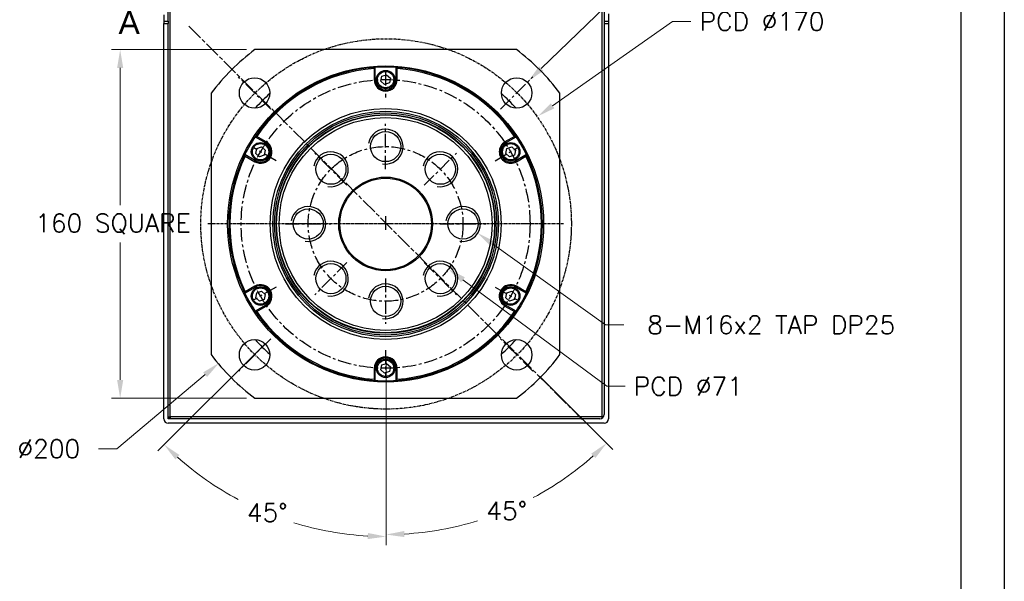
# Model space of a CAD drawing. Header units: inches. Extents: x 0 to 2382, y 0 to 1682.
# Tile 11 of 18: x 1926 to 2378, y 577 to 835. Entities that reach past the tile are written whole.
import ezdxf

# ---------------------------------------------------------------- set-up
doc = ezdxf.new("R2010")
doc.units = ezdxf.units.IN
doc.linetypes.add('CENTER', pattern=[2, 1.25, -0.25, 0.25, -0.25])
doc.linetypes.add('CHAIN', pattern=[0.3543, 0.2362, -0.0295, 0.0591, -0.0295])
doc.layers.add('ATA-CENTER', color=133, linetype='CENTER')
for name, color, linetype, lineweight in [('ATA-DIM', 8, 'Continuous', 25), ('ATA-SECTION', 3, 'CHAIN', 35), ('ATA-Thread', 3, 'Continuous', 25), ('Layer0000', 7, 'Continuous', 25)]:
    doc.layers.add(name, color=color, linetype=linetype, lineweight=lineweight)
doc.styles.get("Standard").update_dxf_attribs({"font": 'simplex.shx'})
doc.styles.add('레이블 문자 (ISO)', font='arial.ttf')
doc.dimstyles.new('ata_A1', dxfattribs={"dimtxt": 4.2, "dimasz": 4.2, "dimexe": 2, "dimexo": 2, "dimgap": 2, "dimtad": 0, "dimtih": 1, "dimtoh": 1, "dimdec": 6, "dimdsep": 46, "dimtxsty": 'Standard', "dimcen": 0, "dimclrd": 252, "dimclre": 252, "dimclrt": 4, "dimadec": 6, "dimazin": 2, "dimtfac": 1, "dimtdec": 6, "dimtofl": 0, "dimtmove": 0, "dimatfit": 3, "dimfxl": 0, "dimtolj": 1, "dimtzin": 0, "dimlwd": 0, "dimlwe": 0, "dimarcsym": 0})

# ---------------------------------------------------------------- blocks, each defined once
blk = doc.blocks.new('*D10151')
at = {"layer": 'ATA-DIM', "color": 252, "lineweight": 0}
for p, q in [((2216.61, 861.88), (2165.56, 812.55)), ((2225.03, 861.88), (2216.61, 861.88))]:
    blk.add_line(p, q, dxfattribs=at)
at = {"layer": 'ATA-DIM', "color": 252}
blk.add_solid([(2164.59, 813.56), (2166.54, 811.55), (2159.52, 806.72)], dxfattribs=at)
at = {"layer": 'Defpoints', "color": 0}
for p in [(2159.52, 806.72), (2149.46, 796.99)]:
    blk.add_point(p, dxfattribs=at)
at = {"layer": 'ATA-DIM', "color": 4, "insert": (2268.01, 861.88), "char_height": 8.4, "attachment_point": 5}
blk.add_mtext('\\A1;4-%%c14 THRU', dxfattribs=at)
blk = doc.blocks.new('*D10150')
at = {"layer": 'ATA-DIM', "color": 252, "lineweight": 0}
for p, q in [((1970.8, 638.03), (2011.35, 672.06)), ((1962.38, 638.03), (1970.8, 638.03))]:
    blk.add_line(p, q, dxfattribs=at)
at = {"layer": 'ATA-DIM', "color": 252}
blk.add_solid([(2012.25, 670.99), (2010.45, 673.13), (2017.79, 677.46)], dxfattribs=at)
at = {"layer": 'Defpoints', "color": 0}
for p in [(2094.39, 741.75), (2017.79, 677.46)]:
    blk.add_point(p, dxfattribs=at)
at = {"layer": 'ATA-DIM', "color": 4, "insert": (1900.42, 642.23), "char_height": 8.4, "attachment_point": 1}
blk.add_mtext('\\A1;O.D %%C200', dxfattribs=at)
blk = doc.blocks.new('*D10152')
at = {"layer": 'ATA-DIM', "color": 252, "lineweight": 0}
for p, q in [((2195.1, 694.93), (2143.21, 732.18)), ((2203.51, 694.93), (2195.1, 694.93))]:
    blk.add_line(p, q, dxfattribs=at)
at = {"layer": 'ATA-DIM', "color": 252}
blk.add_solid([(2144.02, 733.32), (2142.39, 731.05), (2136.38, 737.08)], dxfattribs=at)
at = {"layer": 'Defpoints', "color": 0}
for p in [(2123.39, 746.41), (2136.38, 737.08)]:
    blk.add_point(p, dxfattribs=at)
at = {"layer": 'ATA-DIM', "color": 4, "insert": (2271.1, 694.93), "char_height": 8.4, "attachment_point": 5}
blk.add_mtext('\\A1;8-M16x2 TAP DP25', dxfattribs=at)
blk = doc.blocks.new('*D10149')
at = {"layer": 'ATA-DIM', "color": 252, "lineweight": 0}
for p, q in [((2195.63, 666.76), (2129.66, 715.62)), ((2204.03, 666.76), (2195.63, 666.76))]:
    blk.add_line(p, q, dxfattribs=at)
at = {"layer": 'ATA-DIM', "color": 252}
blk.add_solid([(2130.5, 716.74), (2128.83, 714.49), (2122.91, 720.62)], dxfattribs=at)
at = {"layer": 'Defpoints', "color": 0}
for p in [(2065.86, 762.88), (2122.91, 720.62)]:
    blk.add_point(p, dxfattribs=at)
at = {"layer": 'ATA-DIM', "color": 4, "insert": (2208.03, 670.96), "char_height": 8.4, "attachment_point": 1}
blk.add_mtext('\\A1;PCD %%c71', dxfattribs=at)
blk = doc.blocks.new('*D10148')
at = {"layer": 'ATA-DIM', "color": 252, "lineweight": 0}
for p, q in [((2225.85, 834.17), (2170.79, 795.46)), ((2234.25, 834.17), (2225.85, 834.17))]:
    blk.add_line(p, q, dxfattribs=at)
at = {"layer": 'ATA-DIM', "color": 252}
blk.add_solid([(2169.99, 796.61), (2171.6, 794.32), (2163.92, 790.63)], dxfattribs=at)
at = {"layer": 'Defpoints', "color": 0}
for p in [(2163.92, 790.63), (2024.85, 692.86)]:
    blk.add_point(p, dxfattribs=at)
at = {"layer": 'ATA-DIM', "color": 4, "insert": (2238.25, 838.37), "char_height": 8.4, "attachment_point": 1}
blk.add_mtext('\\A1;PCD %%c170', dxfattribs=at)
blk = doc.blocks.new('*D10147')
at = {"layer": 'ATA-DIM', "color": 252, "lineweight": 0}
for p, q in [((2094.39, 679.75), (2094.39, 594.67)), ((2164.74, 671.39), (2198.39, 637.74))]:
    blk.add_line(p, q, dxfattribs=at)
for start, end in [(298.1635, 311.6358), (273.3642, 287.0603)]:
    blk.add_arc((2094.39, 741.75), 143.08, start, end, dxfattribs=at)
at = {"layer": 'ATA-DIM', "color": 252}
for points in [[(2190.41, 633.79), (2188.49, 635.83), (2195.56, 640.57)], [(2102.74, 600.31), (2102.82, 597.51), (2094.39, 598.67)]]:
    blk.add_solid(points, dxfattribs=at)
at = {"layer": 'Defpoints', "color": 0}
for p in [(2094.39, 741.75), (2094.39, 683.75), (2161.91, 674.22), (2131.42, 603.54)]:
    blk.add_point(p, dxfattribs=at)
at = {"layer": 'ATA-DIM', "color": 4, "insert": (2140.36, 613.76), "char_height": 8.4, "attachment_point": 1}
blk.add_mtext('\\A1;45%%d', dxfattribs=at)
blk = doc.blocks.new('*D10146')
at = {"layer": 'ATA-DIM', "color": 252, "lineweight": 0}
for p, q in [((2038.88, 686.24), (1989.73, 637.09)), ((2094.39, 679.75), (2094.39, 593.75))]:
    blk.add_line(p, q, dxfattribs=at)
for start, end in [(228.3427, 241.8735), (252.9056, 266.6573)]:
    blk.add_arc((2094.39, 741.75), 144, start, end, dxfattribs=at)
at = {"layer": 'ATA-DIM', "color": 252}
for points in [[(1999.63, 635.18), (1997.71, 633.14), (1992.56, 639.92)], [(2085.95, 596.59), (2086.03, 599.39), (2094.39, 597.75)]]:
    blk.add_solid(points, dxfattribs=at)
at = {"layer": 'Defpoints', "color": 0}
for p in [(2094.39, 741.75), (2041.71, 689.07), (2094.39, 683.75), (2022.39, 617.04)]:
    blk.add_point(p, dxfattribs=at)
at = {"layer": 'ATA-DIM', "color": 4, "insert": (2030.5, 612.91), "char_height": 8.4, "attachment_point": 1}
blk.add_mtext('\\A1;45%%d', dxfattribs=at)
blk = doc.blocks.new('*D10145')
at = {"layer": 'ATA-DIM', "color": 252, "lineweight": 0}
for p, q in [((2030.39, 821.25), (1968.39, 821.25)), ((1972.39, 812.85), (1972.39, 749.82)), ((1972.39, 669.65), (1972.39, 732.67)), ((2030.39, 661.25), (1968.39, 661.25))]:
    blk.add_line(p, q, dxfattribs=at)
at = {"layer": 'ATA-DIM', "color": 252}
for points in [[(1973.79, 812.85), (1970.99, 812.85), (1972.39, 821.25)], [(1970.99, 669.65), (1973.79, 669.65), (1972.39, 661.25)]]:
    blk.add_solid(points, dxfattribs=at)
at = {"layer": 'Defpoints', "color": 0}
for p in [(1972.39, 821.25), (2034.39, 821.25), (2034.39, 661.25)]:
    blk.add_point(p, dxfattribs=at)
at = {"layer": 'ATA-DIM', "color": 4, "insert": (1933.41, 745.82), "char_height": 8.4, "attachment_point": 1}
blk.add_mtext('\\A1;160 SQUARE', dxfattribs=at)
blk = doc.blocks.new('ata-Border-A0-002')
at = {"color": 253, "ltscale": 0.5}
blk.add_line((1189, 841), (1189, 0), dxfattribs=at)
blk.add_line((1179, 829), (1179, 12))

msp = doc.modelspace()

# ---------------------------------------------------------------- linework, layer by layer
for p, q in [((2154.1672582, 821.2466216), (2034.1672582, 821.2466216)), ((2089.4172582, 807.4966216), (2089.4172582, 813.0897667)), ((2098.9172582, 813.0897667), (2098.9172582, 807.4966216)), ((2088.9172582, 812.5536164), (2088.9172582, 807.4966216)), ((2091.9742442, 806.7727275), (2092.4438405, 809.0338804)), ((2092.4438405, 809.0338804), (2094.6368546, 809.7577745)), ((2094.6368546, 809.7577745), (2096.3602723, 808.2205157)), ((2099.4172582, 807.4966216), (2099.4172582, 812.5536164)), ((2089.4172582, 807.4966216), (2088.9172582, 807.4966216)), ((2093.6976619, 805.2354687), (2091.9742442, 806.7727275)), ((2095.8906759, 805.9593628), (2093.6976619, 805.2354687)), ((2096.3602723, 808.2205157), (2095.8906759, 805.9593628)), ((2098.9172582, 807.4966216), (2099.4172582, 807.4966216)), ((2014.1672582, 801.2466216), (2014.1672582, 681.2466216)), ((2174.1672582, 681.2466216), (2174.1672582, 801.2466216)), ((2034.3242695, 781.2818148), (2039.1680752, 778.4852423)), ((2039.4180752, 778.918255), (2035.0385893, 781.4467524)), ((2039.1680752, 778.4852423), (2039.4180752, 778.918255)), ((2153.2959271, 781.4467524), (2148.9164412, 778.918255)), ((2149.1664412, 778.4852423), (2148.9164412, 778.918255)), ((2149.1664412, 778.4852423), (2154.010247, 781.2818148)), ((2034.4180752, 770.2580009), (2029.5742695, 773.0545735)), ((2034.6000612, 773.6477275), (2035.0696575, 775.9088804)), ((2036.3234789, 772.1104687), (2034.6000612, 773.6477275)), ((2035.0696575, 775.9088804), (2037.2626716, 776.6327745)), ((2038.5164929, 772.8343628), (2036.3234789, 772.1104687)), ((2037.2626716, 776.6327745), (2038.9860893, 775.0955157)), ((2038.9860893, 775.0955157), (2038.5164929, 772.8343628)), ((2149.3484272, 773.6477275), (2149.8180235, 775.9088804)), ((2151.0718449, 772.1104687), (2149.3484272, 773.6477275)), ((2149.8180235, 775.9088804), (2152.0110376, 776.6327745)), ((2153.2648589, 772.8343628), (2151.0718449, 772.1104687)), ((2152.0110376, 776.6327745), (2153.7344553, 775.0955157)), ((2153.7344553, 775.0955157), (2153.2648589, 772.8343628)), ((2158.760247, 773.0545735), (2153.9164412, 770.2580009)), ((2029.7885893, 772.3534856), (2034.1680752, 769.8249882)), ((2034.4180752, 770.2580009), (2034.1680752, 769.8249882)), ((2153.9164412, 770.2580009), (2154.1664412, 769.8249882)), ((2154.1664412, 769.8249882), (2158.5459271, 772.3534856)), ((2029.5742695, 709.4386697), (2034.4180752, 712.2352423)), ((2034.1680752, 712.668255), (2029.7885893, 710.1397576)), ((2034.4180752, 712.2352423), (2034.1680752, 712.668255)), ((2034.6000612, 707.3977275), (2035.0696575, 709.6588804)), ((2035.0696575, 709.6588804), (2037.2626716, 710.3827745)), ((2037.2626716, 710.3827745), (2038.9860893, 708.8455157)), ((2149.3484272, 707.3977275), (2149.8180235, 709.6588804)), ((2149.8180235, 709.6588804), (2152.0110376, 710.3827745)), ((2152.0110376, 710.3827745), (2153.7344553, 708.8455157)), ((2153.9164412, 712.2352423), (2154.1664412, 712.668255)), ((2153.9164412, 712.2352423), (2158.760247, 709.4386697)), ((2158.5459271, 710.1397576), (2154.1664412, 712.668255)), ((2036.3234789, 705.8604687), (2034.6000612, 707.3977275)), ((2038.5164929, 706.5843628), (2036.3234789, 705.8604687)), ((2038.9860893, 708.8455157), (2038.5164929, 706.5843628)), ((2151.0718449, 705.8604687), (2149.3484272, 707.3977275)), ((2153.2648589, 706.5843628), (2151.0718449, 705.8604687)), ((2153.7344553, 708.8455157), (2153.2648589, 706.5843628)), ((2039.1680752, 704.0080009), (2034.3242695, 701.2114284)), ((2035.0385893, 701.0464909), (2039.4180752, 703.5749882)), ((2039.1680752, 704.0080009), (2039.4180752, 703.5749882)), ((2149.1664412, 704.0080009), (2148.9164412, 703.5749882)), ((2148.9164412, 703.5749882), (2153.2959271, 701.0464909)), ((2154.010247, 701.2114284), (2149.1664412, 704.0080009)), ((2088.9172582, 674.9966216), (2088.9172582, 669.9396269)), ((2089.4172582, 674.9966216), (2088.9172582, 674.9966216)), ((2089.4172582, 669.4034765), (2089.4172582, 674.9966216)), ((2091.9742442, 674.2727275), (2092.4438405, 676.5338804)), ((2093.6976619, 672.7354687), (2091.9742442, 674.2727275)), ((2092.4438405, 676.5338804), (2094.6368546, 677.2577745)), ((2095.8906759, 673.4593628), (2093.6976619, 672.7354687)), ((2094.6368546, 677.2577745), (2096.3602723, 675.7205157)), ((2096.3602723, 675.7205157), (2095.8906759, 673.4593628)), ((2098.9172582, 674.9966216), (2098.9172582, 669.4034765)), ((2098.9172582, 674.9966216), (2099.4172582, 674.9966216)), ((2099.4172582, 669.9396269), (2099.4172582, 674.9966216)), ((2034.1672582, 661.2466216), (2154.1672582, 661.2466216))]:
    msp.add_line(p, q)
for centre, radius in [((2094.1672582, 741.2466216), 72.5), ((2094.1672582, 807.4966216), 4.25), ((2094.1672582, 807.4966216), 3.75), ((2034.0631818, 801.350698), 7), ((2154.2713346, 801.350698), 7), ((2094.1672582, 741.2466216), 53), ((2094.1672582, 741.2466216), 51.75), ((2094.1672582, 741.2466216), 51.000379), ((2094.1672582, 741.2466216), 50.2), ((2094.1672582, 741.2466216), 50), ((2094.1672582, 741.2466216), 48.8452995), ((2094.1672582, 776.7466216), 6.9175), ((2036.7930752, 774.3716216), 4.25), ((2036.7930752, 774.3716216), 3.75), ((2151.5414412, 774.3716216), 4.25), ((2151.5414412, 774.3716216), 3.75), ((2069.0649675, 766.3489123), 6.9175), ((2119.269549, 766.3489123), 6.9175), ((2094.1672582, 741.2466216), 21.5), ((2094.1672582, 741.2466216), 21), ((2058.6672582, 741.2466216), 6.9175), ((2129.6672582, 741.2466216), 6.9175), ((2069.0649675, 716.1443309), 6.9175), ((2119.269549, 716.1443309), 6.9175), ((2036.7930752, 708.1216216), 4.25), ((2036.7930752, 708.1216216), 3.75), ((2094.1672582, 705.7466216), 6.9175), ((2151.5414412, 708.1216216), 4.25), ((2151.5414412, 708.1216216), 3.75), ((2034.0631818, 681.1425452), 7), ((2154.2713346, 681.1425452), 7), ((2094.1672582, 674.9966216), 4.25), ((2094.1672582, 674.9966216), 3.75)]:
    msp.add_circle(centre, radius)
for centre, radius, start, end in [((2094.1672582, 741.2466216), 100, 126.869897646, 143.130102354), ((2094.1672582, 741.2466216), 100, 36.869897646, 53.130102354), ((2094.1672582, 741.2466216), 72, 93.782677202, 146.217322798), ((2094.1672582, 741.2466216), 72, 86.217322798, 93.782677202), ((2094.1672582, 741.2466216), 72, 33.782677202, 86.217322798), ((2094.1672582, 741.2466216), 71.5, 94.210822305, 145.789177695), ((2094.1672582, 741.2466216), 71.5, 34.210822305, 85.789177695), ((2094.1672582, 807.4966216), 5.25, 180, 0), ((2094.1672582, 807.4966216), 4.75, 180, 0), ((2094.1672582, 741.2466216), 80, 131.595622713, 138.404377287), ((2094.1672582, 741.2466216), 80, 41.595622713, 48.404377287), ((2094.1672582, 741.2466216), 72, 146.217322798, 153.782677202), ((2036.7930752, 774.3716216), 5.25, 240, 60), ((2036.7930752, 774.3716216), 4.75, 240, 60), ((2151.5414412, 774.3716216), 5.25, 120, 300), ((2151.5414412, 774.3716216), 4.75, 120, 300), ((2094.1672582, 741.2466216), 72, 26.217322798, 33.782677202), ((2094.1672582, 741.2466216), 72, 153.782677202, 206.217322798), ((2094.1672582, 741.2466216), 72, 333.782677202, 26.217322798), ((2094.1672582, 741.2466216), 71.5, 154.210822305, 205.789177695), ((2094.1672582, 741.2466216), 71.5, 334.210822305, 25.789177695), ((2094.1672582, 741.2466216), 72, 206.217322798, 213.782677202), ((2036.7930752, 708.1216216), 5.25, 300, 120), ((2036.7930752, 708.1216216), 4.75, 300, 120), ((2151.5414412, 708.1216216), 5.25, 60, 240), ((2151.5414412, 708.1216216), 4.75, 60, 240), ((2094.1672582, 741.2466216), 72, 326.217322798, 333.782677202), ((2094.1672582, 741.2466216), 72, 213.782677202, 266.217322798), ((2094.1672582, 741.2466216), 71.5, 214.210822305, 265.789177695), ((2094.1672582, 741.2466216), 72, 273.782677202, 326.217322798), ((2094.1672582, 741.2466216), 71.5, 274.210822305, 325.789177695), ((2094.1672582, 741.2466216), 80, 221.595622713, 228.404377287), ((2094.1672582, 741.2466216), 80, 311.595622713, 318.404377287), ((2094.1672582, 741.2466216), 100, 216.869897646, 233.130102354), ((2094.1672582, 674.9966216), 5.25, 0, 180), ((2094.1672582, 674.9966216), 4.75, 0, 180), ((2094.1672582, 741.2466216), 100, 306.869897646, 323.130102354), ((2094.1672582, 741.2466216), 72, 266.217322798, 273.782677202)]:
    msp.add_arc(centre, radius, start, end)
for points in [[(2089.4172582, 813.0897667), (2089.2503654, 812.9114752), (2089.0836953, 812.7327579), (2088.9172582, 812.5536164)], [(2098.9172582, 813.0897667), (2099.084151, 812.9114752), (2099.2508211, 812.7327579), (2099.4172582, 812.5536164)], [(2034.3242695, 781.2818148), (2034.5621209, 781.3372025), (2034.8002296, 781.3921844), (2035.0385893, 781.4467524)], [(2153.2959271, 781.4467524), (2153.5342868, 781.3921844), (2153.7723956, 781.3372025), (2154.010247, 781.2818148)], [(2029.7885893, 772.3534856), (2029.7166667, 772.5871951), (2029.645228, 772.8208943), (2029.5742695, 773.0545735)], [(2158.760247, 773.0545735), (2158.6892884, 772.8208943), (2158.6178497, 772.5871951), (2158.5459271, 772.3534856)], [(2029.5742695, 709.4386697), (2029.645228, 709.6723489), (2029.7166667, 709.9060481), (2029.7885893, 710.1397576)], [(2158.5459271, 710.1397576), (2158.6178497, 709.9060481), (2158.6892884, 709.6723489), (2158.760247, 709.4386697)], [(2035.0385893, 701.0464909), (2034.8002296, 701.1010588), (2034.5621209, 701.1560407), (2034.3242695, 701.2114284)], [(2154.010247, 701.2114284), (2153.7723956, 701.1560407), (2153.5342868, 701.1010588), (2153.2959271, 701.0464909)], [(2089.4172582, 669.4034765), (2089.2503654, 669.581768), (2089.0836953, 669.7604853), (2088.9172582, 669.9396269)], [(2099.4172582, 669.9396269), (2099.2508211, 669.7604853), (2099.084151, 669.581768), (2098.9172582, 669.4034765)]]:
    msp.add_open_spline(points, degree=3)
at = {"layer": 'ATA-CENTER', "ltscale": 5}
for p, q in [((2041.487803, 793.9260768), (2026.6385606, 808.7753192)), ((2094.1672582, 810.9966216), (2094.1672582, 799.2466216)), ((2146.8467134, 793.9260768), (2161.6959558, 808.7753192)), ((2094.1672582, 766.3291216), (2094.1672582, 787.1641216)), ((2043.9377848, 770.2466216), (2033.7619863, 776.1216216)), ((2076.4312524, 758.9826274), (2061.6986826, 773.7151972)), ((2111.9032641, 758.9826274), (2126.6358338, 773.7151972)), ((2144.3967316, 770.2466216), (2154.5725301, 776.1216216)), ((2048.2497582, 741.2466216), (2069.0847582, 741.2466216)), ((2097.6672582, 741.2466216), (2090.6672582, 741.2466216)), ((2094.1672582, 744.7466216), (2094.1672582, 737.7466216)), ((2119.2497582, 741.2466216), (2140.0847582, 741.2466216)), ((2076.4312524, 723.5106158), (2061.6986826, 708.778046)), ((2111.9032641, 723.5106158), (2126.6358338, 708.778046)), ((2094.1672582, 716.1641216), (2094.1672582, 695.3291216)), ((2043.9377848, 712.2466216), (2033.7619863, 706.3716216)), ((2144.3967316, 712.2466216), (2154.5725301, 706.3716216)), ((2041.487803, 688.5671664), (2026.6385606, 673.717924)), ((2161.6959558, 673.717924), (2146.8467134, 688.5671664)), ((2094.1672582, 683.2466216), (2094.1672582, 671.4966216))]:
    msp.add_line(p, q, dxfattribs=at)
at = {"layer": 'ATA-CENTER'}
msp.add_line((2175.809893, 741.2466216), (2012.5246235, 741.2466216), dxfattribs=at)
msp.add_circle((2094.385703, 741.2466216), 85, dxfattribs=at)
at = {"layer": 'ATA-CENTER', "ltscale": 5}
for radius in [66.25, 35.5]:
    msp.add_circle((2094.1672582, 741.2466216), radius, dxfattribs=at)
at = {"layer": 'ATA-SECTION', "linetype": 'CHAIN', "ltscale": 31.884571}
msp.add_line((2003.958082, 831.9557978), (2184.3764344, 651.5374454), dxfattribs=at)
at = {"layer": 'ATA-Thread'}
for centre in [(2094.1672582, 776.7466216), (2069.0649675, 766.3489123), (2119.269549, 766.3489123), (2058.6672582, 741.2466216), (2129.6672582, 741.2466216), (2069.0649675, 716.1443309), (2119.269549, 716.1443309), (2094.1672582, 705.7466216)]:
    msp.add_arc(centre, 8, 260, 170, dxfattribs=at)
at = {"layer": 'Layer0000', "color": 7, "linetype": 'Continuous', "lineweight": 25}
for p, q in [((1995.385703, 652.7466216), (1995.385703, 1035.7466216)), ((2193.385703, 1035.7466216), (2193.385703, 652.7466216)), ((1994.385703, 834.2466216), (1994.385703, 854.2466216)), ((2194.385703, 854.2466216), (2194.385703, 834.2466216)), ((1992.3857034, 837.2466216), (1992.3857034, 834.2466216)), ((2196.3857034, 837.7466216), (2196.3857034, 834.2466216)), ((1992.3857034, 834.2466216), (1992.3857034, 833.2466216)), ((1992.3857034, 834.2466216), (1994.3857034, 834.2466216)), ((1992.3857034, 833.2466216), (1994.3857034, 833.2466216)), ((1992.3857034, 651.7466216), (1992.3857034, 833.2466216)), ((1994.3857034, 834.2466216), (1994.3857034, 833.2466216)), ((1994.3857034, 651.7466216), (1994.3857034, 833.2466216)), ((2194.3857034, 834.2466216), (2194.3857034, 833.2466216)), ((2194.3857034, 834.2466216), (2196.3857034, 834.2466216)), ((2194.3857034, 833.2466216), (2196.3857034, 833.2466216)), ((2194.3857034, 833.2466216), (2194.3857034, 653.7466216)), ((2196.3857034, 834.2466216), (2196.3857034, 833.2466216)), ((2196.3857034, 833.2466216), (2196.3857034, 651.7466216)), ((1994.3857034, 652.7466216), (1995.385703, 652.7466216)), ((1995.385703, 651.7466216), (1994.3857034, 652.7466213)), ((2192.3857034, 651.7466216), (1994.3857034, 651.7466216)), ((1995.385703, 652.7466216), (1995.385703, 651.7466216)), ((2193.385703, 652.7466216), (1995.385703, 652.7466216)), ((2193.385703, 652.7466216), (2193.385703, 652.0145706)), ((2194.1177542, 652.7466216), (2193.385703, 652.7466216)), ((2194.3857034, 649.7466216), (1994.3857034, 649.7466216))]:
    msp.add_line(p, q, dxfattribs=at)
for centre, start, end in [((1994.3857034, 651.7466216), 180, 270), ((2192.3857034, 653.7466216), 270, 0), ((2194.3857034, 651.7466216), 270, 0)]:
    msp.add_arc(centre, 2, start, end, dxfattribs=at)

# ---------------------------------------------------------------- block references
at = {"xscale": 2, "yscale": 2, "zscale": 2}
msp.add_blockref('ata-Border-A0-002', (0, 0), dxfattribs=at)

# ---------------------------------------------------------------- texts
at = {"layer": 'ATA-SECTION', "insert": (1971.6334558, 828.463137), "char_height": 10.4999995, "attachment_point": 7, "style": '레이블 문자 (ISO)'}
msp.add_mtext('A', dxfattribs=at)

# ---------------------------------------------------------------- dimensions: what is measured, and where the dimension line sits
at = {"layer": 'ATA-DIM'}
for p1, p2, text, picture, middle in [((2149.4561508, 796.9862779), (2159.523408, 806.7151181), '4-<> THRU', '*D10151', (2268.0068819, 861.8796963)), ((2024.849674, 692.8616478), (2163.9217321, 790.6315954), 'PCD <>', '*D10148', (2268.4506304, 834.168631)), ((2065.8580321, 762.8753222), (2122.913374, 720.617921), 'PCD <>', '*D10149', (2233.2262863, 666.7639153)), ((2123.3869952, 746.4121116), (2136.3844108, 737.0811316), '8-M16x2 TAP DP25', '*D10152', (2271.0994525, 694.9289918))]:
    dim = msp.add_diameter_dim_2p(p1=p1, p2=p2, text=text, dimstyle='ata_A1', override={"dimscale": 2, "dimtfac": 0.5}, dxfattribs=at)
    dim.commit()
    dim.dimension.update_dxf_attribs({"geometry": picture, "text_midpoint": middle, "dimtype": 163})
dim = msp.add_linear_dim(base=(1972.3907489, 821.2466216), p1=(2034.385703, 661.2466216), p2=(2034.385703, 821.2466216), angle=270, text='<> SQUARE', dimstyle='ata_A1', override={"dimscale": 2, "dimtfac": 0.5}, dxfattribs=at)
dim.commit()
dim.dimension.update_dxf_attribs({"geometry": '*D10145', "text_midpoint": (1972.3907489, 741.2466216), "dimtype": 160})
dim = msp.add_radius_dim(center=(2094.385703, 741.7466216), mpoint=(2017.7876951, 677.4601909), text='O.D %%C200', dimstyle='ata_A1', override={"dimscale": 2, "dimtol": 0, "dimlim": 0, "dimtp": 0, "dimtm": 0, "dimtfac": 0.5, "dimtdec": 6, "dimtolj": 1, "dimtzin": 0}, dxfattribs=at)
dim.commit()
dim.dimension.update_dxf_attribs({"geometry": '*D10150', "text_midpoint": (1929.4044226, 638.0285271), "dimtype": 164})
for base, p1, p2, override, picture, middle in [((2022.385703, 617.0389635), (2041.7062478, 689.0671664), (2094.385703, 683.7466216), {"dimscale": 2, "dimtol": 0, "dimlim": 0, "dimtp": 0, "dimtm": 0, "dimtfac": 0.5, "dimtdec": 6, "dimtolj": 1, "dimtzin": 0}, '*D10146', (2039.2792888, 608.7079689)), ((2131.417808, 603.5409242), (2094.385703, 683.7466216), (2161.9144006, 674.217924), {"dimscale": 2, "dimtfac": 0.5}, '*D10147', (2149.1404567, 609.5569528))]:
    dim = msp.add_angular_dim_3p(base=base, center=(2094.385703, 741.7466216), p1=p1, p2=p2, dimstyle='ata_A1', override=override, dxfattribs=at)
    dim.commit()
    dim.dimension.update_dxf_attribs({"geometry": picture, "text_midpoint": middle, "dimtype": 165})

doc.saveas('drawing.dxf')
